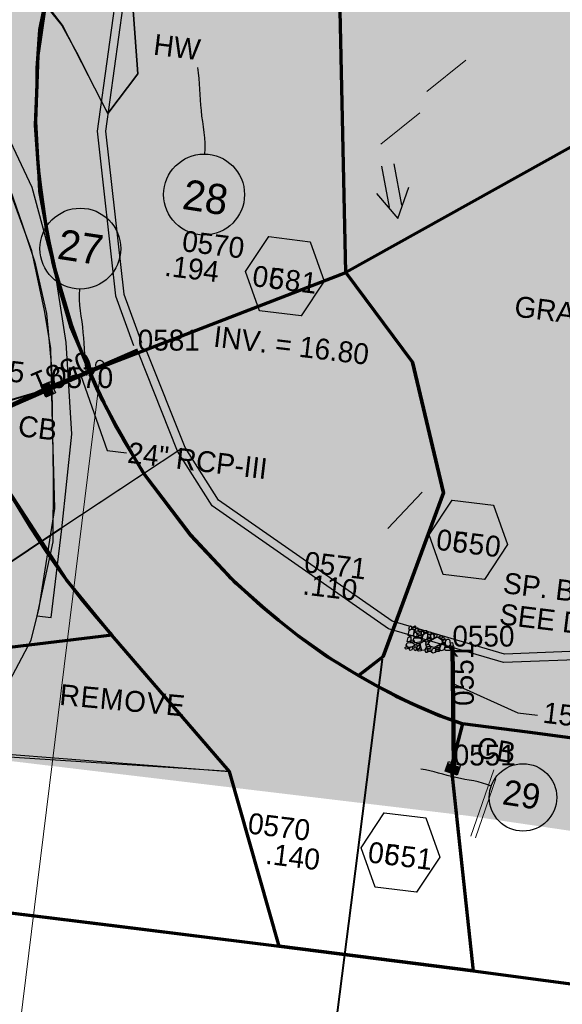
# Model space of a CAD drawing. Extents: x 1160061 to 2574774, y 200346 to 1150371.
# Tile 45 of 123: x 2483260 to 2483390, y 365908 to 366144. Entities that reach past the tile are written whole.
import ezdxf
from ezdxf.enums import TextEntityAlignment as Align

# ---------------------------------------------------------------- set-up
doc = ezdxf.new("R2010")
doc.units = 0
doc.header["$MEASUREMENT"] = 0
doc.linetypes.add('DGN Style 2', pattern=[29.296317, 17.57779, -11.718527])
for name, color, linetype, lineweight in [('Exist Plan Preparation Drainage Arrows Symbol CELL', 5, 'Continuous', 30), ('Exist Plan Preparation Drainage Notes Label', 31, 'Continuous', 30), ('Exist Plan Preparation Watershed Blue', 5, 'Continuous', 30), ('Prop Drainage Structure Box Number Symbol CELL', 9, 'Continuous', 30), ('Prop Drainage Structure Catch Basin Grate 840 03E CELL', 7, 'Continuous', 30), ('Prop Drainage Structure Catch Basin Grate 840 03E Label', 9, 'Continuous', 30), ('Prop Drainage Structure Catch Basin Grate 840 03F CELL', 7, 'Continuous', 30), ('Prop Drainage Structure Catch Basin Grate 840 03F Label', 9, 'Continuous', 30), ('Prop Drainage Structure Pipe CAP 15in', 9, 'Continuous', 211), ('Prop Drainage Structure Pipe RCP 15in Class III Label', 9, 'Continuous', 30), ('Prop Drainage Structure Pipe RCP 24in Class III', 9, 'Continuous', 211), ('Prop Drainage Structure Pipe RCP 30in Class IV', 9, 'Continuous', 211), ('Prop Drainage Structure Pipe Removal Label', 9, 'Continuous', 30), ('Prop Drainage Structure Pipe Stub Out CELL', 9, 'Continuous', 30), ('Prop Drainage Structure Plot Symbol 20 Scale', 9, 'DGN Style 2', 13), ('Prop Drainage Structure Plot Symbol 50 Scale', 9, 'DGN Style 2', 13), ('Prop Drainage Structure Tops and Inverts LABEL', 1, 'Continuous', 30), ('Prop Earthen Structure Ditch Flow Line', 6, 'Rdy Ditch Special Prp', 30), ('Prop Erosion Rip Rap Pad at Outlet CELL', 9, 'Continuous', 30), ('Prop Plan Preparation Grade to Drain Arrows CELL', 7, 'Continuous', 13), ('Prop Plan Preparation Grade to Drain Arrows Label', 9, 'Continuous', 30), ('Prop Plan Preparation Watershed Post Construction', 30, 'Continuous', 30), ('Prop Plan Preparation Watershed Pre Construction', 131, 'Continuous', 30)]:
    doc.layers.add(name, color=color, linetype=linetype, lineweight=lineweight)
for name, color, linetype, lineweight, plot in [('Scratch_Level_5', 6, 'Continuous', 0, False), ('Scratch_Level_6', 30, 'Continuous', 0, False), ('Scratch_Level_7', 9, 'Continuous', 0, False), ('Scratch_Level_8', 171, 'Continuous', 0, False)]:
    doc.layers.add(name, color=color, linetype=linetype, lineweight=lineweight, plot=plot)
doc.styles.add('Style-font000', font='font000.shx')
doc.styles.add('Style-font001', font='font001.shx')
doc.styles.add('Style-font041', font='font041.shx')
doc.styles.add('Style-GEOMETRICFUTURA_211_M_L', font='GEOMETRICFUTURA_211_M_L.shx')
doc.linetypes.add('Rdy Ditch Special Prp', pattern='A,0.55,-0.2,[22,dgnlstyle-RdylsE.shx,S=0.001111,R=0,X=0,Y=0],-0.2,0.55', length=1.5)
doc.dimstyles.new('erosion_control', dxfattribs={"dimtxt": 4.99999, "dimasz": 9.99998, "dimexe": 2.499995, "dimexo": 2.499995, "dimgap": 2.499995, "dimtad": 0, "dimtih": 1, "dimtoh": 1, "dimzin": 3, "dimdsep": 46, "dimtxsty": 'Style-GEOMETRICFUTURA_211_M_L', "dimcen": 0.09, "dimaunit": 1, "dimadec": 4, "dimazin": 3, "dimtfac": 1, "dimtofl": 0, "dimtmove": 0, "dimatfit": 1, "dimfxl": 1, "dimtzin": 3, "dimlwd": 106, "dimarcsym": 0})

# ---------------------------------------------------------------- blocks, each defined once
blk = doc.blocks.new('*U78')
at = {"layer": 'Exist Plan Preparation Drainage Notes Label'}
blk.add_circle((-2.02, 0), 1.993, dxfattribs=at)
blk.add_open_spline([(-0.139, -0.659), (0.522, -0.972), (1.251, -1.003), (1.947, -1.171), (2.636, -1.338), (3.313, -1.545), (4.014, -1.669)], degree=3, knots=[0, 0, 0, 0, 0.5025, 0.5025, 0.5025, 1, 1, 1, 1], dxfattribs=at)
blk.add_solid([(4.014, -1.669), (3.192, -1.207), (3.124, -1.722), (3.522, -1.565)], dxfattribs=at)
blk = doc.blocks.new('*U79')
at = {"layer": 'Exist Plan Preparation Drainage Notes Label'}
blk.add_circle((-2.02, 0), 1.993, dxfattribs=at)
blk.add_open_spline([(-0.139, -0.659), (0.504, -0.965), (1.251, -1.003), (1.947, -1.171), (2.635, -1.338), (3.314, -1.545), (4.014, -1.669)], degree=3, knots=[0, 0, 0, 0, 0.5025, 0.5025, 0.5025, 1, 1, 1, 1], dxfattribs=at)
blk.add_solid([(4.014, -1.669), (3.192, -1.207), (3.124, -1.722), (3.522, -1.565)], dxfattribs=at)
blk = doc.blocks.new('EXIST PLAN PREPARATION DRAINAGE ARROWS SYMBOL_9')
at = {"layer": 'Exist Plan Preparation Drainage Arrows Symbol CELL'}
for p, q in [((-3.867991, 1.499997), (6.131989, 1.499997)), ((-3.867991, -1.499997), (6.131989, -1.499997))]:
    blk.add_line(p, q, dxfattribs=at)
at = {"layer": 'Exist Plan Preparation Drainage Arrows Symbol CELL', "flags": 128}
blk.add_lwpolyline([(0, 3.965233), (-6.867985, 0), (0, -3.965233)], dxfattribs=at)
blk = doc.blocks.new('PROP TERMINATOR ARROW_163')
at = {"layer": 'Prop Plan Preparation Grade to Drain Arrows CELL', "extrusion": (0, 0, -1)}
blk.add_solid([(5.710468, 0.950265), (0, 0), (4.99999, 0), (5.710468, -0.950265)], dxfattribs=at)
blk = doc.blocks.new('PROP PLAN PREPARATION GRADE TO DRAIN ARROWS_21')
at = {"layer": 'Prop Plan Preparation Grade to Drain Arrows CELL'}
blk.add_line((-7.00001, 0), (4.99999, 0), dxfattribs=at)
blk.add_blockref('PROP TERMINATOR ARROW_163', (4.99999, 0), dxfattribs=at)
blk = doc.blocks.new('PROP TERMINATOR ARROW_170')
at = {"layer": 'Prop Plan Preparation Grade to Drain Arrows CELL', "extrusion": (0, 0, -1)}
blk.add_solid([(5.710468, 0.950265), (0, 0), (4.99999, 0), (5.710468, -0.950265)], dxfattribs=at)
blk = doc.blocks.new('PROP PLAN PREPARATION GRADE TO DRAIN ARROWS_28')
at = {"layer": 'Prop Plan Preparation Grade to Drain Arrows CELL'}
blk.add_line((-7.00001, 0), (4.99999, 0), dxfattribs=at)
blk.add_blockref('PROP TERMINATOR ARROW_170', (4.99999, 0), dxfattribs=at)
blk = doc.blocks.new('PROP TERMINATOR ARROW_173')
at = {"layer": 'Prop Plan Preparation Grade to Drain Arrows CELL', "extrusion": (0, 0, -1)}
blk.add_solid([(5.710468, 0.950265), (0, 0), (4.99999, 0), (5.710468, -0.950265)], dxfattribs=at)
blk = doc.blocks.new('PROP PLAN PREPARATION GRADE TO DRAIN ARROWS_31')
at = {"layer": 'Prop Plan Preparation Grade to Drain Arrows CELL'}
blk.add_line((-7.00001, 0), (4.99999, 0), dxfattribs=at)
blk.add_blockref('PROP TERMINATOR ARROW_173', (4.99999, 0), dxfattribs=at)
blk = doc.blocks.new('PROP EROSION RIP RAP PAD AT OUTLET_3')
at = {"layer": 'Prop Erosion Rip Rap Pad at Outlet CELL', "flags": 128}
for points in [[(-0.002, -0.300249), (-0.2145, -0.375249), (-0.701999, -0.612749), (-0.901998, -0.325249), (-0.901998, -0.13775), (-0.301999, 0.14975), (-0.002, -0.00025), (-0.002, -0.300249)], [(1.010498, -0.15025), (0.785498, -0.23775), (0.260499, -0.475249), (0.1105, -0.17525), (0.098, 0.01225), (0.660499, 0.262249), (0.997998, 0.14975), (1.010498, -0.15025)], [(-1.426997, -2.975244), (-1.651997, -2.800244), (-1.776996, -2.312745), (-1.551997, -2.087746), (-1.364497, -2.087746), (-1.139498, -2.675245), (-1.239498, -2.900244), (-1.426997, -2.975244)], [(-1.626997, -1.062748), (-1.226998, -0.875248), (-0.251999, -0.550249), (0.285499, -1.025248), (0.248, -1.562747), (-0.939498, -1.875246), (-1.514497, -1.587747), (-1.626997, -1.187748)], [(-1.276997, -1.962746), (-1.051998, -1.950246), (-0.601999, -1.937746), (-0.476999, -2.237746), (-0.476999, -2.425245), (-1.076998, -2.437745), (-1.376997, -2.225246), (-1.276997, -1.962746)], [(-0.376999, -1.937746), (0.1105, -1.812746), (1.122998, -1.787746), (1.485497, -2.462745), (1.297997, -2.875244), (0.0605, -2.825244), (-0.351999, -2.412745), (-0.376999, -1.937746)], [(0.697999, -1.762746), (0.510499, -1.462747), (0.272999, -0.875248), (0.610499, -0.450249), (1.010498, -0.437749), (1.222998, -1.337747), (1.035498, -1.637747), (0.697999, -1.762746)], [(-2.326995, -4.250241), (-2.026996, -4.162742), (-1.539497, -4.112742), (-1.426997, -4.450241), (-1.489497, -4.712741), (-2.126996, -4.650241), (-2.351995, -4.437741), (-2.326995, -4.250241)], [(-2.201996, -5.11274), (-1.914496, -4.88774), (-1.239498, -4.675241), (-0.901998, -4.97524), (-0.901998, -5.275239), (-1.714497, -5.600239), (-2.101996, -5.412739), (-2.201996, -5.11274)], [(-1.739497, -3.625243), (-1.939496, -3.400243), (-2.064496, -2.912744), (-1.876996, -2.687745), (-1.651997, -2.687745), (-1.451997, -3.312743), (-1.551997, -3.512743), (-1.739497, -3.625243)], [(0.0855, -5.750238), (-0.626999, -5.275239), (-1.676997, -3.887742), (-1.176998, -2.787744), (-0.389499, -2.537745), (0.960498, -4.225242), (0.860498, -5.20024), (0.198, -5.875238)], [(0.547999, -3.700243), (0.322999, -3.525243), (0.2105, -3.037744), (0.410499, -2.800244), (0.597999, -2.837744), (0.810498, -3.400243), (0.735499, -3.587743), (0.547999, -3.700243)], [(1.085498, -3.950242), (0.860498, -3.725243), (0.785498, -3.250243), (0.960498, -3.012744), (1.185498, -3.012744), (1.385497, -3.650243), (1.272997, -3.837742), (1.085498, -3.950242)], [(1.110498, -3.975242), (1.510497, -3.850242), (2.110496, -3.837742), (2.347995, -4.350241), (2.197996, -4.662741), (1.335497, -4.587741), (1.110498, -4.262741), (1.110498, -3.975242)], [(1.660497, -3.812742), (1.422997, -3.637743), (1.310497, -3.150244), (1.522997, -2.912744), (1.710497, -2.950244), (1.910496, -3.512743), (1.847996, -3.700243), (1.660497, -3.812742)], [(-2.389495, -7.400235), (-2.614495, -7.225236), (-2.739495, -6.737737), (-2.514495, -6.512737), (-2.326995, -6.512737), (-2.089496, -7.100236), (-2.201996, -7.325235), (-2.389495, -7.400235)], [(-2.201996, -6.375237), (-2.426995, -6.200238), (-2.551995, -5.712739), (-2.326995, -5.487739), (-2.139496, -5.487739), (-1.901996, -6.075238), (-2.014496, -6.300237), (-2.201996, -6.375237)], [(-2.039496, -6.400237), (-1.514497, -6.287737), (-0.501999, -6.362737), (-0.1895, -6.962736), (-0.351999, -7.487735), (-1.551997, -7.412735), (-2.089496, -6.925236), (-2.039496, -6.400237)], [(-1.051998, -5.962738), (-1.264497, -6.075238), (-1.751996, -6.287737), (-1.951996, -5.962738), (-1.951996, -5.800238), (-1.351997, -5.562739), (-1.164498, -5.662739), (-1.051998, -5.962738)], [(-0.689499, -6.212738), (-0.914498, -6.050238), (-1.001998, -5.550239), (-0.826998, -5.325239), (-0.601999, -5.325239), (-0.389499, -5.912738), (-0.501999, -6.137738), (-0.689499, -6.212738)], [(-0.1895, -5.887738), (0.1105, -5.762738), (0.522999, -5.862738), (0.722999, -6.200238), (0.610499, -6.387737), (0.0105, -6.400237), (-0.1895, -6.075238), (-0.1895, -5.887738)], [(2.097996, -7.025236), (1.635497, -7.300235), (0.547999, -7.775234), (-0.102, -7.075236), (-0.1145, -6.587737), (1.297997, -6.137738), (2.010496, -6.412737), (2.222996, -7.012736)], [(1.222998, -5.987738), (1.022998, -5.800238), (0.935498, -5.325239), (1.122998, -5.08774), (1.347997, -5.08774), (1.522997, -5.687739), (1.410497, -5.875238), (1.222998, -5.987738)], [(2.497995, -5.962738), (2.310495, -6.150238), (1.897996, -6.275237), (1.597997, -6.087738), (1.585497, -5.762738), (2.185496, -5.675239), (2.485495, -5.775238), (2.497995, -5.962738)], [(1.985496, -5.687739), (1.760496, -5.500239), (1.647997, -5.01274), (1.847996, -4.78774), (2.035496, -4.82524), (2.247996, -5.375239), (2.172996, -5.562739), (1.985496, -5.687739)], [(-3.264493, -9.562731), (-2.964494, -9.475231), (-2.476995, -9.425231), (-2.364495, -9.76273), (-2.426995, -10.02523), (-3.064494, -9.96273), (-3.289493, -9.75023), (-3.264493, -9.562731)], [(-2.951994, -8.950232), (-2.651995, -8.850232), (-2.164496, -8.800232), (-2.051996, -9.137732), (-2.114496, -9.400231), (-2.751994, -9.337731), (-2.976994, -9.125232), (-2.951994, -8.950232)], [(-2.389495, -8.775232), (-2.589495, -8.512733), (-2.739495, -8.025234), (-2.514495, -7.837734), (-2.339495, -7.837734), (-2.089496, -8.437733), (-2.201996, -8.662733), (-2.389495, -8.775232)], [(-1.501997, -7.700235), (-1.714497, -7.775234), (-2.201996, -7.887734), (-2.426995, -7.675235), (-2.439495, -7.525235), (-1.951996, -7.287735), (-1.651997, -7.400235), (-1.539497, -7.587735)], [(-1.676997, -8.800232), (-1.751996, -8.612733), (-1.964496, -8.125234), (-1.664497, -7.887734), (-1.476997, -7.887734), (-1.239498, -8.525233), (-1.451997, -8.687733), (-1.676997, -8.800232)], [(-0.501999, -9.337731), (-0.839498, -9.525231), (-1.551997, -9.662731), (-1.851996, -9.362731), (-1.851996, -9.062732), (-1.039498, -8.825232), (-0.664499, -8.925232), (-0.501999, -9.337731)], [(-0.976998, -8.475233), (-1.214498, -8.262733), (-1.326997, -7.775234), (-1.101998, -7.550235), (-0.914498, -7.575235), (-0.714499, -8.137734), (-0.789498, -8.362733), (-0.976998, -8.475233)], [(0.1355, -7.525235), (0.322999, -7.925234), (0.647999, -8.937732), (0.173, -9.425231), (-0.351999, -9.437731), (-0.639499, -8.250233), (-0.501999, -7.637735), (0.023, -7.562735)], [(0.410499, -10.16273), (0.1855, -9.97523), (0.048, -9.487731), (0.272999, -9.262731), (0.460499, -9.262731), (0.697999, -9.86273), (0.597999, -10.08773), (0.410499, -10.16273)], [(0.910498, -8.687733), (0.722999, -8.525233), (0.547999, -7.987734), (0.772998, -7.762734), (0.960498, -7.800234), (1.197998, -8.387733), (1.135498, -8.575233), (0.910498, -8.687733)], [(1.397997, -9.025232), (1.710497, -9.425231), (2.035496, -10.400229), (1.560497, -10.937728), (1.035498, -10.825228), (0.697999, -9.637731), (0.885498, -9.187732), (1.397997, -8.950232)], [(1.122998, -7.775234), (1.422997, -7.650235), (1.835496, -7.750234), (2.035496, -8.087734), (1.922996, -8.275233), (1.322997, -8.287733), (1.122998, -7.962734), (1.122998, -7.775234)], [(2.560495, -8.700233), (2.297995, -8.925232), (1.860496, -9.012732), (1.585497, -8.837732), (1.572997, -8.537733), (2.172996, -8.450233), (2.472995, -8.512733), (2.560495, -8.700233)], [(1.772996, -9.437731), (2.072996, -9.325231), (2.485495, -9.425231), (2.672995, -9.76273), (2.560495, -9.95023), (1.960496, -9.96273), (1.772996, -9.625231), (1.772996, -9.437731)], [(2.247996, -8.087734), (2.010496, -7.912734), (1.897996, -7.425235), (2.097996, -7.187736), (2.285495, -7.225236), (2.497995, -7.775234), (2.435495, -7.962734), (2.247996, -8.087734)], [(-3.101994, -10.562729), (-2.801994, -10.475229), (-2.314495, -10.425229), (-2.201996, -10.762728), (-2.264495, -11.025228), (-2.901994, -10.962728), (-3.126994, -10.750228), (-3.101994, -10.562729)], [(-2.439495, -9.82523), (-1.926996, -9.737731), (-0.951998, -9.687731), (-0.589499, -10.387729), (-0.801998, -10.875228), (-2.001996, -10.825228), (-2.426995, -10.350229), (-2.439495, -9.82523)], [(-0.476999, -10.18773), (-0.1145, -10.11273), (0.522999, -10.10023), (0.735499, -10.625229), (0.660499, -10.912728), (-0.276999, -10.825228), (-0.514499, -10.525229), (-0.476999, -10.18773)], [(2.260495, -11.175228), (2.022996, -11.000228), (1.910496, -10.512729), (2.122996, -10.275229), (2.310495, -10.312729), (2.522995, -10.862728), (2.447995, -11.050228), (2.260495, -11.175228)]]:
    blk.add_lwpolyline(points, dxfattribs=at)
blk = doc.blocks.new('PROP DRAINAGE STRUCTURE CATCH BASIN GRATE 840 03E')
at = {"layer": 'Prop Drainage Structure Catch Basin Grate 840 03E CELL', "color": 7, "linetype": 'Continuous', "lineweight": 13}
blk.add_line((1.5, 0), (-1.5, 0), dxfattribs=at)
at = {"layer": 'Prop Drainage Structure Catch Basin Grate 840 03E CELL', "flags": 128}
for points in [[(1.5, 0), (-1.5, 0), (-1.5, 2), (1.5, 2), (1.5, -0.499999), (-1.5, -0.499999), (-1.5, 0)], [(-1.4896, 0.0104), (-1.4896, 1.9896), (1.4896, 1.9896), (1.4896, 0.0104), (-1.4896, 0.0104)]]:
    blk.add_lwpolyline(points, dxfattribs=at)
for points in [[(-1.3021, 1.8021, -1), (-1.1771, 1.8021), (-1.1771, 1.0417), (-1.3021, 1.0417), (-1.3021, 1.8021)], [(-1.3021, 0.1979, 1), (-1.1771, 0.1979), (-1.1771, 0.9583), (-1.3021, 0.9583), (-1.3021, 0.1979)], [(-1.125, 1.8021, -1), (-1, 1.8021), (-1, 1.0417), (-1.125, 1.0417), (-1.125, 1.8021)], [(-1.125, 0.1979, 1), (-1, 0.1979), (-1, 0.9583), (-1.125, 0.9583), (-1.125, 0.1979)], [(-0.9481, 1.8021, -1), (-0.8231, 1.8021), (-0.8231, 1.0417), (-0.9481, 1.0417), (-0.9481, 1.8021)], [(-0.9481, 0.1979, 1), (-0.8231, 0.1979), (-0.8231, 0.9583), (-0.9481, 0.9583), (-0.9481, 0.1979)], [(-0.771, 1.8021, -1), (-0.646, 1.8021), (-0.646, 1.0417), (-0.771, 1.0417), (-0.771, 1.8021)], [(-0.771, 0.1979, 1), (-0.646, 0.1979), (-0.646, 0.9583), (-0.771, 0.9583), (-0.771, 0.1979)], [(-0.5939, 1.8021, -1), (-0.4689, 1.8021), (-0.4689, 1.0417), (-0.5939, 1.0417), (-0.5939, 1.8021)], [(-0.5939, 0.1979, 1), (-0.4689, 0.1979), (-0.4689, 0.9583), (-0.5939, 0.9583), (-0.5939, 0.1979)], [(-0.4168, 1.8021, -1), (-0.2918, 1.8021), (-0.2918, 1.0417), (-0.4168, 1.0417), (-0.4168, 1.8021)], [(-0.4168, 0.1979, 1), (-0.2918, 0.1979), (-0.2918, 0.9583), (-0.4168, 0.9583), (-0.4168, 0.1979)], [(-0.2397, 1.8021, -1), (-0.1147, 1.8021), (-0.1147, 1.0417), (-0.2397, 1.0417), (-0.2397, 1.8021)], [(-0.2397, 0.1979, 1), (-0.1147, 0.1979), (-0.1147, 0.9583), (-0.2397, 0.9583), (-0.2397, 0.1979)], [(-0.0626, 1.8021, -1), (0.0624, 1.8021), (0.0624, 1.0417), (-0.0626, 1.0417), (-0.0626, 1.8021)], [(-0.0626, 0.1979, 1), (0.0624, 0.1979), (0.0624, 0.9583), (-0.0626, 0.9583), (-0.0626, 0.1979)], [(0.1145, 1.8021, -1), (0.2395, 1.8021), (0.2395, 1.0417), (0.1145, 1.0417), (0.1145, 1.8021)], [(0.1145, 0.1979, 1), (0.2395, 0.1979), (0.2395, 0.9583), (0.1145, 0.9583), (0.1145, 0.1979)], [(0.2916, 1.8021, -1), (0.4166, 1.8021), (0.4166, 1.0417), (0.2916, 1.0417), (0.2916, 1.8021)], [(0.2916, 0.1979, 1), (0.4166, 0.1979), (0.4166, 0.9583), (0.2916, 0.9583), (0.2916, 0.1979)], [(0.4687, 1.8021, -1), (0.5937, 1.8021), (0.5937, 1.0417), (0.4687, 1.0417), (0.4687, 1.8021)], [(0.4687, 0.1979, 1), (0.5937, 0.1979), (0.5937, 0.9583), (0.4687, 0.9583), (0.4687, 0.1979)], [(0.6458, 1.8021, -1), (0.7708, 1.8021), (0.7708, 1.0417), (0.6458, 1.0417), (0.6458, 1.8021)], [(0.6458, 0.1979, 1), (0.7708, 0.1979), (0.7708, 0.9583), (0.6458, 0.9583), (0.6458, 0.1979)], [(0.8229, 1.8021, -1), (0.9479, 1.8021), (0.9479, 1.0417), (0.8229, 1.0417), (0.8229, 1.8021)], [(0.8229, 0.1979, 1), (0.9479, 0.1979), (0.9479, 0.9583), (0.8229, 0.9583), (0.8229, 0.1979)], [(1, 1.8021, -1), (1.125, 1.8021), (1.125, 1.0417), (1, 1.0417), (1, 1.8021)], [(1, 0.1979, 1), (1.125, 0.1979), (1.125, 0.9583), (1, 0.9583), (1, 0.1979)], [(1.1771, 1.8021, -1), (1.3021, 1.8021), (1.3021, 1.0417), (1.1771, 1.0417), (1.1771, 1.8021)], [(1.1771, 0.1979, 1), (1.3021, 0.1979), (1.3021, 0.9583), (1.1771, 0.9583), (1.1771, 0.1979)]]:
    blk.add_lwpolyline(points, format="xyb", dxfattribs=at)
at = {"layer": 'Prop Drainage Structure Plot Symbol 20 Scale', "extrusion": (0, 0, -1)}
blk.add_solid([(2.00004, 2.000042), (-2.00004, 2.000042), (2.00004, -2.000038), (-2.00004, -2.000038)], dxfattribs=at)
at = {"layer": 'Prop Drainage Structure Plot Symbol 50 Scale', "extrusion": (0, 0, -1)}
blk.add_solid([(3.5, 3.500002), (-3.5, 3.500002), (3.5, -3.499998), (-3.5, -3.499998)], dxfattribs=at)
blk = doc.blocks.new('PROP DRAINAGE STRUCTURE PIPE STUB OUT_1')
at = {"layer": 'Prop Drainage Structure Pipe Stub Out CELL', "flags": 128}
blk.add_lwpolyline([(-0.01575, 0), (0, 0.01575), (0.01575, 0), (0, -0.01575), (-0.01575, 0)], dxfattribs=at)
at = {"layer": 'Prop Drainage Structure Pipe Stub Out CELL', "style": 'Style-font001'}
blk.add_text('SO', height=0.010368, dxfattribs=at).set_placement((0, 0), align=Align.MIDDLE_CENTER)
blk = doc.blocks.new('PROP DRAINAGE STRUCTURE CATCH BASIN GRATE 840 03F_3')
at = {"layer": 'Prop Drainage Structure Catch Basin Grate 840 03F CELL', "flags": 128}
for points in [[(1.5, -0.041652), (-1.5, -0.041652), (-1.5, 1.958348), (1.5, 1.958348), (1.5, -0.541651), (-1.5, -0.541651), (-1.5, -0.041652)], [(-1.4896, -0.031252), (-1.4896, 1.947948), (1.4896, 1.947948), (1.4896, -0.031252), (-1.4896, -0.031252)], [(1.288145, 0.093748), (-1.3646, 0.093748), (-1.3646, 1.822948), (1.3646, 1.822948), (1.3646, 0.156024)], [(-0.0625, 1.572356), (-0.0625, 1.397781), (-0.388171, 1.715287)]]:
    blk.add_lwpolyline(points, dxfattribs=at)
for points in [[(-1.011451, 0.111847), (-1.345334, 0.437358, -1), (-1.258074, 0.526862), (-0.924192, 0.20135, -1), (-1.011451, 0.111847)], [(-0.0625, 0.466809), (-0.0625, 0.292234), (-1.345334, 1.542905, -1), (-1.258074, 1.632408), (-0.0625, 0.466809)], [(-0.160968, 0.111847), (-1.345334, 1.266519, -1), (-1.258074, 1.356022), (-0.073709, 0.20135, -1), (-0.160968, 0.111847)], [(-0.444462, 0.111847), (-1.345334, 0.990132, -1), (-1.258074, 1.079635), (-0.357203, 0.20135, -1), (-0.444462, 0.111847)], [(-0.727957, 0.111847), (-1.345334, 0.713745, -1), (-1.258074, 0.803248), (-0.640698, 0.20135, -1), (-0.727957, 0.111847)], [(-1.345334, 0.160972, -1), (-1.258074, 0.250475), (-1.207686, 0.20135, -1), (-1.294946, 0.111847), (-1.345334, 0.160972)], [(-0.0625, 0.743196), (-0.0625, 0.568621), (-1.238654, 1.715287, -1), (-1.151395, 1.804791), (-0.0625, 0.743196)], [(-0.0625, 0.845008), (-0.95516, 1.715287, -1), (-0.867901, 1.804791), (-0.0625, 1.019582), (-0.0625, 0.845008)], [(-0.584406, 1.804791), (-0.0625, 1.295969), (-0.0625, 1.121394), (-0.671666, 1.715287, -1), (-0.584406, 1.804791)], [(-0.0625, 1.397781), (-0.388171, 1.715287, -1), (-0.300912, 1.804791), (-0.0625, 1.572356), (-0.0625, 1.397781)], [(0.0625, 1.552302), (0.0625, 1.726876), (1.345744, 0.475805, -1), (1.258485, 0.386302), (0.0625, 1.552302)], [(0.0625, 1.45049), (1.345744, 0.199418, -1), (1.258485, 0.109915), (0.0625, 1.275915), (0.0625, 1.45049)], [(0.0625, 1.174103), (1.060268, 0.20135, -1), (0.973009, 0.111847), (0.0625, 0.999528), (0.0625, 1.174103)], [(0.0625, 0.897716), (0.776774, 0.20135, -1), (0.689515, 0.111847), (0.0625, 0.723142), (0.0625, 0.897716)], [(0.0625, 0.62133), (0.49328, 0.20135, -1), (0.406021, 0.111847), (0.0625, 0.446755), (0.0625, 0.62133)], [(0.0625, 0.344943), (0.209785, 0.20135, -1), (0.122526, 0.111847), (0.0625, 0.170368), (0.0625, 0.344943)], [(1.258485, 0.662688), (0.178817, 1.715287, -1), (0.266077, 1.804791), (1.345744, 0.752192, -1), (1.258485, 0.662688)], [(1.258484, 0.939076), (0.462312, 1.715287, -1), (0.549571, 1.804791), (1.345744, 1.028578, -1), (1.258484, 0.939076)], [(1.258484, 1.215463), (0.745806, 1.715287, -1), (0.833065, 1.804791), (1.345744, 1.304965, -1), (1.258484, 1.215463)], [(1.258485, 1.491849), (1.0293, 1.715287, -1), (1.11656, 1.804791), (1.345744, 1.581352, -1), (1.258485, 1.491849)]]:
    blk.add_lwpolyline(points, format="xyb", dxfattribs=at)
at = {"layer": 'Prop Drainage Structure Plot Symbol 20 Scale', "extrusion": (0, 0, -1)}
blk.add_solid([(2.00004, 2.00004), (-2.00004, 2.00004), (2.00004, -2.00004), (-2.00004, -2.00004)], dxfattribs=at)
at = {"layer": 'Prop Drainage Structure Plot Symbol 50 Scale', "extrusion": (0, 0, -1)}
blk.add_solid([(3.5, 3.5), (-3.5, 3.5), (3.5, -3.5), (-3.5, -3.5)], dxfattribs=at)
blk = doc.blocks.new('*U841')
at = {"layer": 'Exist Plan Preparation Drainage Notes Label'}
blk.add_circle((-2.02, 0), 1.993, dxfattribs=at)
blk.add_open_spline([(-0.139, -0.659), (0.504, -0.965), (1.251, -1.003), (1.947, -1.171), (2.635, -1.338), (3.314, -1.545), (4.014, -1.669)], degree=3, knots=[0, 0, 0, 0, 0.5025, 0.5025, 0.5025, 1, 1, 1, 1], dxfattribs=at)
blk.add_solid([(4.014, -1.669), (3.192, -1.207), (3.124, -1.722), (3.522, -1.565)], dxfattribs=at)
blk = doc.blocks.new('PROP DRAINAGE STRUCTURE BOX NUMBER SYMBOL_77')
at = {"layer": 'Scratch_Level_7', "flags": 128}
blk.add_lwpolyline([(-5.000009, 8.944294), (5.000009, 8.944294), (9.47214, 0), (5.000009, -8.944294), (-5.000009, -8.944294), (-9.47214, 0), (-5.000009, 8.944294)], dxfattribs=at)
at = {"layer": 'Scratch_Level_7', "insert": (0.180312, -0.827124), "char_height": 4.99999, "attachment_point": 5, "line_spacing_factor": 0.6, "style": 'Style-GEOMETRICFUTURA_211_M_L'}
blk.add_mtext('\\T1.051;0551', dxfattribs=at)
blk = doc.blocks.new('PROP DRAINAGE STRUCTURE BOX NUMBER SYMBOL_103')
at = {"layer": 'Scratch_Level_7', "flags": 128}
blk.add_lwpolyline([(-5.000009, 8.944294), (5.000009, 8.944294), (9.47214, 0), (5.000009, -8.944294), (-5.000009, -8.944294), (-9.47214, 0), (-5.000009, 8.944294)], dxfattribs=at)
at = {"layer": 'Scratch_Level_7', "insert": (0.249251, -0.827124), "char_height": 4.99999, "attachment_point": 5, "line_spacing_factor": 0.6, "style": 'Style-GEOMETRICFUTURA_211_M_L'}
blk.add_mtext('\\T1.051;0550', dxfattribs=at)
blk = doc.blocks.new('PROP DRAINAGE STRUCTURE BOX NUMBER SYMBOL_106')
at = {"layer": 'Scratch_Level_7', "flags": 128}
blk.add_lwpolyline([(-5.000009, 8.944294), (5.000009, 8.944294), (9.47214, 0), (5.000009, -8.944294), (-5.000009, -8.944294), (-9.47214, 0), (-5.000009, 8.944294)], dxfattribs=at)
at = {"layer": 'Scratch_Level_7', "insert": (0.180312, -0.827124), "char_height": 4.99999, "attachment_point": 5, "line_spacing_factor": 0.6, "style": 'Style-GEOMETRICFUTURA_211_M_L'}
blk.add_mtext('\\T1.051;0581', dxfattribs=at)
blk = doc.blocks.new('PROP DRAINAGE STRUCTURE BOX NUMBER SYMBOL_207')
at = {"layer": 'Prop Drainage Structure Box Number Symbol CELL', "flags": 128}
blk.add_lwpolyline([(-5.000009, 8.944294), (5.000009, 8.944294), (9.47214, 0), (5.000009, -8.944294), (-5.000009, -8.944294), (-9.47214, 0), (-5.000009, 8.944294)], dxfattribs=at)
at = {"layer": 'Prop Drainage Structure Box Number Symbol CELL', "insert": (0.180312, -0.827124), "char_height": 4.99999, "attachment_point": 5, "line_spacing_factor": 0.6, "style": 'Style-GEOMETRICFUTURA_211_M_L'}
blk.add_mtext('\\T1.051;0681', dxfattribs=at)
blk = doc.blocks.new('PROP DRAINAGE STRUCTURE BOX NUMBER SYMBOL_208')
at = {"layer": 'Prop Drainage Structure Box Number Symbol CELL', "flags": 128}
blk.add_lwpolyline([(-5.000009, 8.944294), (5.000009, 8.944294), (9.47214, 0), (5.000009, -8.944294), (-5.000009, -8.944294), (-9.47214, 0), (-5.000009, 8.944294)], dxfattribs=at)
at = {"layer": 'Prop Drainage Structure Box Number Symbol CELL', "insert": (0.249251, -0.827124), "char_height": 4.99999, "attachment_point": 5, "line_spacing_factor": 0.6, "style": 'Style-GEOMETRICFUTURA_211_M_L'}
blk.add_mtext('\\T1.051;0650', dxfattribs=at)
blk = doc.blocks.new('PROP DRAINAGE STRUCTURE BOX NUMBER SYMBOL_209')
at = {"layer": 'Prop Drainage Structure Box Number Symbol CELL', "flags": 128}
blk.add_lwpolyline([(-5.000009, 8.944294), (5.000009, 8.944294), (9.47214, 0), (5.000009, -8.944294), (-5.000009, -8.944294), (-9.47214, 0), (-5.000009, 8.944294)], dxfattribs=at)
at = {"layer": 'Prop Drainage Structure Box Number Symbol CELL', "insert": (0.180312, -0.827124), "char_height": 4.99999, "attachment_point": 5, "line_spacing_factor": 0.6, "style": 'Style-GEOMETRICFUTURA_211_M_L'}
blk.add_mtext('\\T1.051;0651', dxfattribs=at)

msp = doc.modelspace()

# ---------------------------------------------------------------- hatches: boundary and pattern name
at = {"layer": 'Scratch_Level_6'}
msp.add_hatch(color=256, dxfattribs=at).paths.add_polyline_path([(2483721.98, 365909.88), (2483546.8, 365927.24), (2483367.18, 365953.59), (2483252.8, 365967.27), (2483075.57, 365988.47), (2482885.08, 366011.26), (2482880.97, 366081.83), (2482929.15, 366106.71), (2482966.96, 366131.02), (2482987.28, 366157.32), (2483031.5, 366191.41), (2483081.26, 366218.97), (2483108.54, 366250.27), (2483220.18, 366344.4), (2483343.72, 366408.27), (2483468.57, 366411.46), (2483535.49, 366392), (2483613, 366363.43), (2483686.88, 366313.33), (2483728.72, 366244.73), (2483747.22, 366184.86), (2483747.07, 366108.25), (2483730.27, 365971.7)])

# ---------------------------------------------------------------- linework, layer by layer
at = {"layer": 'Exist Plan Preparation Watershed Blue', "color": 5, "linetype": 'Continuous', "lineweight": 70, "flags": 128}
for points in [[(2483338.03, 366083.63), (2483335.75, 366186.95), (2483311.45, 366234.07), (2483299.58, 366221.78), (2483286.42, 366203.24), (2483278.98, 366188.96), (2483274.15, 366177.81), (2483270.36, 366166.7), (2483268.28, 366158.9), (2483266.73, 366153.01), (2483265.87, 366146.69), (2483264.27, 366135.67), (2483263.71, 366119.75), (2483264.16, 366110.99), (2483264.4, 366108.06), (2483264.63, 366103.07), (2483267.83, 366085.87), (2483267.83, 366085.84), (2483269.84, 366078.36), (2483272.04, 366070.71), (2483274.31, 366065.48), (2483276.6, 366059.9), (2483338.03, 366083.63)], [(2483338.03, 366083.63), (2483353.97, 366062.12), (2483361.37, 366030.86), (2483346.98, 365991.68), (2483341.06, 365987.13), (2483338.95, 365988.39), (2483337.97, 365988.98), (2483336.26, 365990.05), (2483334.65, 365990.95), (2483326.27, 365996.92), (2483321.85, 366000.38), (2483318.58, 366003.08), (2483311.72, 366009.14), (2483300.82, 366020.92), (2483289.72, 366035.46), (2483284.94, 366043.36), (2483279.84, 366052.93), (2483278.39, 366055.92), (2483276.6, 366059.9), (2483338.03, 366083.63)], [(2482976.47, 366018.55), (2482978.88, 365964.66), (2483061.04, 365954.55), (2483196.11, 365937.93), (2483322.03, 365922.35), (2483310.13, 365964.2), (2483281.98, 365996.8), (2483237.49, 365991.43), (2483195.28, 365999.78), (2483161.61, 366004.96), (2483146.76, 366006.88), (2483097.13, 366013.01), (2483049, 366020.62), (2482976.47, 366018.55)], [(2483439.35, 365907.02), (2483422.03, 365882.26), (2483429.83, 365853.82), (2483309.19, 365869.59), (2483187.8, 365884.55), (2483012.9, 365906.06), (2482871.97, 365923.41), (2482848.82, 365926.26), (2482726.79, 365941.27), (2482737, 365952.17), (2482740.17, 365977.85), (2482734.42, 365994.5), (2482854.48, 365979.97), (2483061.04, 365954.55), (2483283.7, 365927.16), (2483322.03, 365922.35), (2483368.5, 365916.45), (2483439.35, 365907.02)], [(2483722.58, 365923.08), (2483642.56, 365936.37), (2483516.43, 365955.14), (2483442.04, 365965.51), (2483381.49, 365973.56), (2483365.97, 365975.57), (2483363.26, 365965.35), (2483368.5, 365916.45), (2483439.35, 365907.02), (2483570.4, 365888.4), (2483715.34, 365866), (2483722.58, 365923.08)]]:
    msp.add_lwpolyline(points, close=True, dxfattribs=at)
for points in [[(2483552.82, 366203.29), (2483338.03, 366083.63), (2483335.75, 366186.95)], [(2483564.59, 365947.94), (2483446.34, 365964.91), (2483381.49, 365973.56), (2483365.97, 365975.57), (2483362.27, 365976.86), (2483361.61, 365977.11), (2483360.79, 365977.39), (2483358.97, 365978.15), (2483353.69, 365980.49), (2483347.4, 365983.61), (2483345.82, 365984.45), (2483343.1, 365985.95), (2483341.06, 365987.13), (2483342.57, 365988.29), (2483346.98, 365991.68), (2483346.98, 365991.68), (2483361.37, 366030.86), (2483353.97, 366062.12), (2483338.03, 366083.63), (2483335.75, 366186.95)], [(2483266.86, 366152.69), (2483264.68, 366141.68), (2483263.97, 366132.54), (2483264.02, 366128.54), (2483263.64, 366118.86), (2483264.33, 366108.6), (2483264.93, 366103.31), (2483266.34, 366093.62), (2483268.31, 366084.39), (2483272.19, 366071.18), (2483274.3, 366065.51), (2483276.59, 366059.89), (2483267.26, 366056.3), (2483249.13, 366047.83)], [(2483249.14, 366047.83), (2483267.26, 366056.3), (2483276.6, 366059.9), (2483278.38, 366055.94), (2483280.07, 366052.41), (2483281.7, 366049.21), (2483283.04, 366046.59), (2483289.61, 366035.44), (2483300.8, 366020.69), (2483310.1, 366010.83), (2483317.62, 366003.89), (2483321.86, 366000.37), (2483326.93, 365996.44), (2483333.21, 365991.87), (2483336.32, 365990.02), (2483337.98, 365988.97), (2483340.23, 365987.62), (2483341.06, 365987.13), (2483343.11, 365985.95), (2483345.87, 365984.42), (2483349.88, 365982.29), (2483355.24, 365979.8), (2483360.59, 365977.47), (2483365.96, 365975.57), (2483363.36, 365965.78), (2483363.27, 365965.33), (2483368.5, 365916.45), (2483322.03, 365922.35), (2483310.13, 365964.2), (2483281.98, 365996.8), (2483271.09, 366010.08), (2483257.36, 366031.18)], [(2483258.28, 366029.55), (2483262.29, 366022.86), (2483266.32, 366016.72), (2483270.31, 366011.12), (2483274.81, 366005.28), (2483277.91, 366001.53), (2483281.98, 365996.8), (2483237.49, 365991.43)]]:
    msp.add_lwpolyline(points, dxfattribs=at)
at = {"layer": 'Prop Drainage Structure Pipe CAP 15in'}
msp.add_line((2483363.85, 365965.62), (2483363.53, 365994.08), dxfattribs=at)
at = {"layer": 'Prop Drainage Structure Pipe RCP 24in Class III'}
msp.add_line((2483288.17, 366064.93), (2483267.41, 366055.96), dxfattribs=at)
at = {"layer": 'Prop Drainage Structure Pipe RCP 30in Class IV'}
msp.add_line((2483267.41, 366055.96), (2483167.56, 366012.15), dxfattribs=at)
at = {"layer": 'Prop Earthen Structure Ditch Flow Line', "linetype": 'Continuous'}
msp.add_line((2483292.31, 366037.25), (2483269.79, 366022.31), dxfattribs=at)
at = {"layer": 'Prop Earthen Structure Ditch Flow Line', "linetype": 'Rdy Ditch Special Prp', "ltscale": 50, "flags": 128}
for points in [[(2483283.7, 366155.49), (2483278.47, 366117.47), (2483282.85, 366078.01), (2483287.18, 366066.17)], [(2483285.65, 366155.02), (2483280.48, 366117.45), (2483284.81, 366078.47), (2483289.06, 366066.86)], [(2483469.87, 365979.93), (2483397.44, 365991.1), (2483375.8, 365990.23), (2483348.2, 365998.31), (2483306.01, 366027.73), (2483297.71, 366040.83), (2483288.32, 366064.43)], [(2483470.17, 365981.91), (2483397.56, 365993.11), (2483376.05, 365992.25), (2483349.08, 366000.14), (2483307.48, 366029.14), (2483299.49, 366041.74), (2483290.18, 366065.15)]]:
    msp.add_lwpolyline(points, dxfattribs=at)
at = {"layer": 'Prop Earthen Structure Ditch Flow Line', "linetype": 'Continuous'}
msp.add_arc((2483279.08, 366061.52), 1.02, 14.8773, 206.3875, dxfattribs=at)
at = {"layer": 'Prop Plan Preparation Watershed Post Construction'}
msp.add_line((2483298.72, 366041.5), (2483269.79, 366022.31), dxfattribs=at)
at = {"layer": 'Prop Plan Preparation Watershed Pre Construction', "color": 200, "flags": 128}
for points in [[(2483605.85, 366221.12), (2483544.78, 366278.49), (2483416.52, 366219.59), (2483392.13, 366229.84), (2483363.59, 366224.6), (2483305.14, 366193.78), (2483285.1, 366173.65), (2483288.18, 366131.15), (2483280.97, 366121.68), (2483270.18, 366142.86), (2483257.57, 366159.34), (2483253.35, 366164.01), (2483247.11, 366170.38), (2483242.66, 366174.53), (2483237.98, 366178.89), (2483226.04, 366187.83), (2483212.06, 366196.53), (2483197.96, 366203.56), (2483182.5, 366208.98), (2483164.42, 366213.63), (2483152.06, 366215.39), (2483120.57, 366217.06), (2483094.96, 366213.04), (2483081.52, 366208.94)], [(2483258.87, 366157.68), (2483264.18, 366150.02), (2483270, 366142.72), (2483273.95, 366135.52), (2483279.23, 366124.93), (2483280.97, 366121.68), (2483288.18, 366131.15), (2483285.1, 366173.65), (2483305.14, 366193.78), (2483363.59, 366224.6), (2483392.13, 366229.84), (2483416.52, 366219.59), (2483544.78, 366278.49), (2483605.85, 366221.12)], [(2483256.9, 366105.58), (2483260.56, 366094.92), (2483263.51, 366086.1), (2483266.3, 366073.8), (2483267.54, 366060.89), (2483267.9, 366034.62), (2483267.81, 366019.12), (2483264.03, 366001.45), (2483267.41, 366001.03), (2483270.02, 366022.27), (2483272.4, 366044.95), (2483271.06, 366066.87), (2483268.44, 366083.31), (2483262.91, 366103.94), (2483253.75, 366123.12)], [(2483255.29, 365981.77), (2483262.62, 365995.58), (2483264.59, 366003.39), (2483268.31, 366027.11), (2483267.77, 366047.33), (2483267.38, 366065.51), (2483265.87, 366074.56), (2483262.79, 366088.84), (2483255.08, 366109.73)], [(2482642.9, 366006), (2482797.14, 365987.03), (2482823.28, 366018.85), (2482834.92, 366026.54), (2482865.73, 366037.89), (2482904.5, 366055.72), (2482927.74, 366030.14), (2482927.74, 366030.14), (2482955.03, 366031.32), (2483182.91, 365984.78), (2483216.08, 365971.52), (2483310.13, 365964.2), (2483322.03, 365922.35), (2483368.5, 365916.45), (2483570.4, 365888.4)]]:
    msp.add_lwpolyline(points, dxfattribs=at)
for points in [[(2482122.74, 366066.82), (2482118.36, 366011.95), (2482871.97, 365923.41), (2482842.89, 365880.62), (2483010.79, 365865.86), (2483048.19, 365861.65), (2483192.34, 365847.94), (2483296.51, 365836.9), (2483403.77, 365823.28), (2483605.26, 365797.14), (2483756.63, 365775.55), (2483838.82, 365763.53), (2483952.78, 365744.85), (2484040.14, 365724.59), (2484096.61, 365715.8), (2484109.76, 365800.29), (2483919.06, 365832.3), (2483715.34, 365866), (2483439.35, 365907.02), (2483368.5, 365916.45), (2482482.15, 366025.78), (2482293.49, 366048), (2482122.74, 366066.82)], [(2482823.28, 366018.85), (2482797.14, 365987.03), (2482908.27, 365973.22), (2483038.13, 365957.37), (2483199.47, 365937.52), (2483308.94, 365923.97), (2483322.03, 365922.35), (2483310.13, 365964.2), (2483236.44, 365968.97), (2483216.08, 365971.52), (2483182.91, 365984.78), (2482955.03, 366031.32), (2482927.74, 366030.14), (2482904.5, 366055.72), (2482868.35, 366039.08), (2482834.92, 366026.54), (2482823.28, 366018.85), (2482823.28, 366018.85)]]:
    msp.add_lwpolyline(points, close=True, dxfattribs=at)
at = {"layer": 'Scratch_Level_5'}
for p, q in [((2483289.79, 366035.58), (2483276.48, 366059.07)), ((2483278.98, 366057.89), (2483259.9, 365902.88)), ((2483373.46, 365964.58), (2483367.94, 365948.69)), ((2483369.1, 365948.29), (2483373.95, 365962.44))]:
    msp.add_line(p, q, dxfattribs=at)
at = {"layer": 'Scratch_Level_5', "lineweight": 40}
for p, q in [((2483264.91, 366055.13), (2483136.51, 366017.39)), ((2483233.25, 365998.08), (2483269.79, 366022.31)), ((2483346.73, 365991.1), (2483334.33, 365893.63))]:
    msp.add_line(p, q, dxfattribs=at)

# ---------------------------------------------------------------- block references
at = {"layer": 'Exist Plan Preparation Drainage Arrows Symbol CELL', "rotation": 100.584537}
msp.add_blockref('EXIST PLAN PREPARATION DRAINAGE ARROWS SYMBOL_9', (2483349.23, 366103.3), dxfattribs=at)
at = {"layer": 'Exist Plan Preparation Drainage Notes Label'}
for name, p, xscale, yscale, zscale, rotation in [('*U841', (2483300.98, 366111.6), 4.86, 4.86, 4.86, 108.278774), ('*U79', (2483277.49, 366080.02), 4.86, 4.86, 4.86, 288.278774), ('*U78', (2483372.26, 365957.98), 4.05, 4.05, 4.05, 180)]:
    msp.add_blockref(name, p, dxfattribs=dict(at, xscale=xscale, yscale=yscale, zscale=zscale, rotation=rotation))
at = {"layer": 'Prop Drainage Structure Box Number Symbol CELL', "rotation": 353.002296}
for name, p in [('PROP DRAINAGE STRUCTURE BOX NUMBER SYMBOL_207', (2483323.41, 366082.73)), ('PROP DRAINAGE STRUCTURE BOX NUMBER SYMBOL_208', (2483367.36, 366019.64)), ('PROP DRAINAGE STRUCTURE BOX NUMBER SYMBOL_209', (2483351.09, 365944.79))]:
    msp.add_blockref(name, p, dxfattribs=at)
at = {"layer": 'Prop Drainage Structure Pipe Stub Out CELL', "rotation": 10}
msp.add_blockref('PROP DRAINAGE STRUCTURE PIPE STUB OUT_1', (2483288.17, 366064.93), dxfattribs=at)
at = {"layer": 'Prop Drainage Structure Plot Symbol 20 Scale'}
for name, p, rotation in [('PROP DRAINAGE STRUCTURE CATCH BASIN GRATE 840 03E', (2483267.41, 366055.96), 113.367176), ('PROP DRAINAGE STRUCTURE CATCH BASIN GRATE 840 03F_3', (2483363.85, 365965.62), 161.933433)]:
    msp.add_blockref(name, p, dxfattribs=dict(at, rotation=rotation))
at = {"layer": 'Prop Erosion Rip Rap Pad at Outlet CELL', "rotation": 260}
msp.add_blockref('PROP EROSION RIP RAP PAD AT OUTLET_3', (2483363.53, 365994.08), dxfattribs=at)
at = {"layer": 'Prop Plan Preparation Grade to Drain Arrows CELL'}
for name, p, rotation in [('PROP PLAN PREPARATION GRADE TO DRAIN ARROWS_21', (2483361.3, 366130.08), 218.509325), ('PROP PLAN PREPARATION GRADE TO DRAIN ARROWS_28', (2483350.29, 366117.49), 218.509325), ('PROP PLAN PREPARATION GRADE TO DRAIN ARROWS_31', (2483351.48, 366025.97), 226.792839)]:
    msp.add_blockref(name, p, dxfattribs=dict(at, rotation=rotation))
at = {"layer": 'Scratch_Level_7', "rotation": 353.002296}
for name, p in [('PROP DRAINAGE STRUCTURE BOX NUMBER SYMBOL_106', (2483323.41, 366082.73)), ('PROP DRAINAGE STRUCTURE BOX NUMBER SYMBOL_103', (2483367.36, 366019.64)), ('PROP DRAINAGE STRUCTURE BOX NUMBER SYMBOL_77', (2483351.09, 365944.79))]:
    msp.add_blockref(name, p, dxfattribs=at)

# ---------------------------------------------------------------- texts
at = {"layer": 'Exist Plan Preparation Drainage Notes Label', "style": 'Style-font000'}
for s, height, p in [('28', 7.2, (2483298.57, 366098.89)), ('27', 7.2, (2483268.64, 366086.95)), ('29', 6, (2483375.26, 365956.37))]:
    msp.add_text(s, height=height, rotation=351.288, dxfattribs=at).set_placement(p)
at = {"layer": 'Prop Drainage Structure Catch Basin Grate 840 03E Label', "style": 'Style-GEOMETRICFUTURA_211_M_L'}
msp.add_text('CB', height=5, rotation=353.0023, dxfattribs=at).set_placement((2483264.21, 366046.42), align=Align.MIDDLE_CENTER)
at = {"layer": 'Prop Drainage Structure Catch Basin Grate 840 03F Label', "style": 'Style-GEOMETRICFUTURA_211_M_L'}
msp.add_text('CB', height=5, rotation=350.5686, dxfattribs=at).set_placement((2483374.05, 365969.31), align=Align.MIDDLE_CENTER)
at = {"layer": 'Prop Drainage Structure Pipe RCP 15in Class III Label', "style": 'Style-GEOMETRICFUTURA_211_M_L'}
for s, p in [('24" RCP-III ', (2483303.42, 366038.49)), ('15" CAP', (2483397.95, 365976.85))]:
    msp.add_text(s, height=5, rotation=353.1971, dxfattribs=at).set_placement(p, align=Align.MIDDLE_CENTER)
at = {"layer": 'Prop Drainage Structure Pipe Removal Label', "insert": (2483284.8, 365983.72), "char_height": 5, "attachment_point": 2, "rotation": 354.6953, "line_spacing_factor": 0.6, "style": 'Style-GEOMETRICFUTURA_211_M_L'}
msp.add_mtext('\\T1.044;REMOVE', dxfattribs=at)
at = {"layer": 'Prop Drainage Structure Tops and Inverts LABEL', "insert": (2483306.71, 366070.86), "char_height": 5, "attachment_point": 1, "rotation": 353.2393, "line_spacing_factor": 0.6, "style": 'Style-GEOMETRICFUTURA_211_M_L'}
msp.add_mtext('INV. = 16.80', dxfattribs=at)
at = {"layer": 'Prop Earthen Structure Ditch Flow Line', "insert": (2483376.09, 366011.87), "char_height": 5, "attachment_point": 1, "rotation": 353.0023, "line_spacing_factor": 0.9, "style": 'Style-GEOMETRICFUTURA_211_M_L'}
msp.add_mtext('SP. BACK OF CURB DITCH\\PSEE DETAIL E', dxfattribs=at)
at = {"layer": 'Prop Plan Preparation Grade to Drain Arrows Label', "style": 'Style-GEOMETRICFUTURA_211_M_L'}
msp.add_text('GRADE TO DRAIN', height=5, rotation=353.0023, dxfattribs=at).set_placement((2483407.06, 366072.08), align=Align.MIDDLE_CENTER)
at = {"layer": 'Scratch_Level_5', "lineweight": 40, "style": 'Style-GEOMETRICFUTURA_211_M_L'}
msp.add_text('HW', height=5, rotation=353.0023, dxfattribs=at).set_placement((2483297.57, 366137.59), align=Align.MIDDLE_CENTER)
at = {"layer": 'Scratch_Level_6', "style": 'Style-GEOMETRICFUTURA_211_M_L'}
for s, p in [('0570', (2483299.2, 366093.71)), ('.194', (2483295.01, 366087.82)), ('.055', (2483248.44, 366063.68)), ('0571', (2483328.45, 366016.9)), ('.110', (2483328.11, 366011.55)), ('0570', (2483314.96, 365954.34)), ('.140', (2483319.17, 365947.07))]:
    msp.add_text(s, height=5, rotation=353.0023, dxfattribs=at).set_placement(p, align=Align.TOP_LEFT)
at = {"layer": 'Scratch_Level_8', "linetype": 'Continuous', "style": 'Style-font041'}
for s, p in [('0581', (2483288.17, 366069.93)), ('0570', (2483267.41, 366060.96)), ('0550', (2483363.53, 365999.08)), ('0551', (2483363.85, 365970.62))]:
    msp.add_text(s, height=5, dxfattribs=at).set_placement(p, align=Align.TOP_LEFT)
at = {"layer": 'Scratch_Level_8', "linetype": 'Continuous', "lineweight": 30, "style": 'Style-font041'}
for s, rotation, p in [('0581', 203.3672, (2483277.79, 366060.45)), ('0551', 90.6388, (2483363.69, 365979.85))]:
    msp.add_text(s, height=5, rotation=rotation, dxfattribs=at).set_placement(p, align=Align.TOP_LEFT)

# ---------------------------------------------------------------- leaders
at = {"layer": 'Prop Drainage Structure Pipe Removal Label'}
for points in [[(2483274.55, 366058.94), (2483280.85, 366041.01), (2483285.5, 366040.44)], [(2483363.62, 365985.24), (2483379.24, 365978.2), (2483383.9, 365977.63)]]:
    msp.add_leader(points, dimstyle='erosion_control', override={"dimtxt": 5, "dimasz": 5, "dimgap": 0, "dimlwd": -2}, dxfattribs=at)

doc.saveas('drawing.dxf')
